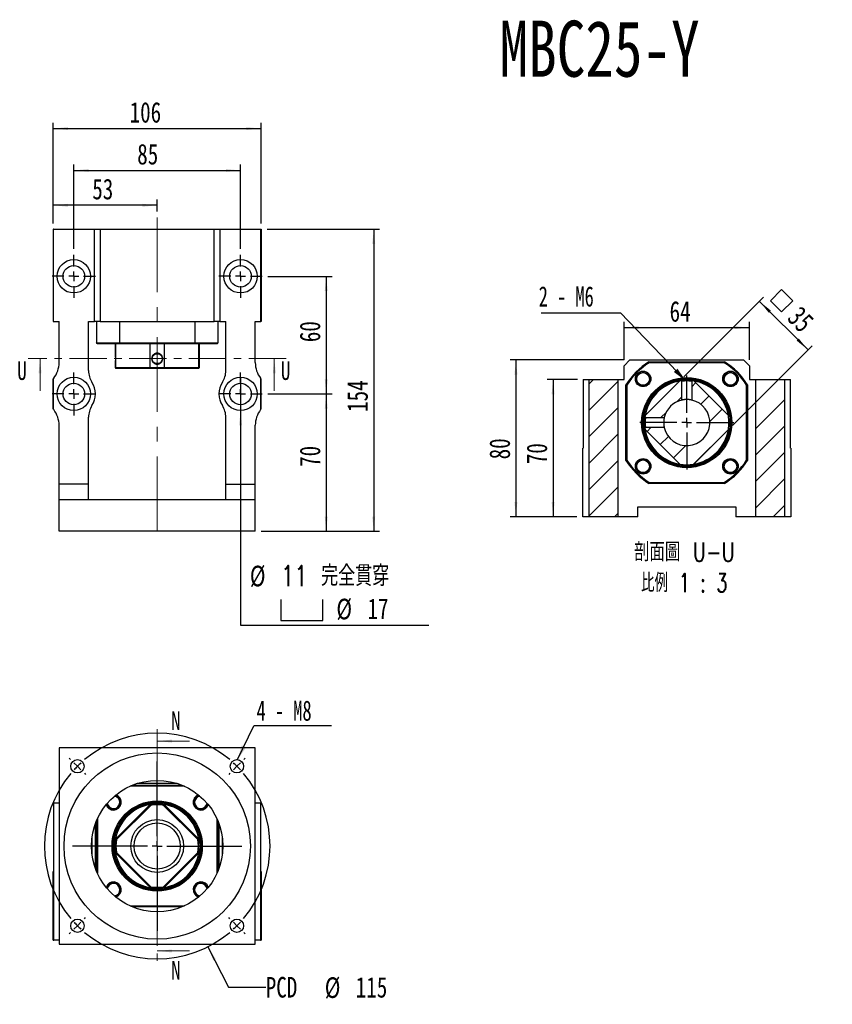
# Model space of a CAD drawing. Header units: millimetres. Extents: x 42 to 264, y 7 to 191.
# Tile 1 of 3: x 42 to 180, y 24 to 191. Entities that reach past the tile are written whole.
import ezdxf

# ---------------------------------------------------------------- set-up
doc = ezdxf.new("R2010")
doc.units = ezdxf.units.MM
doc.linetypes.add('CENTER', pattern=[10.16, 6.35, -1.27, 1.27, -1.27])
doc.linetypes.add('CENTERX2', pattern=[20.32, 12.7, -2.54, 2.54, -2.54])
doc.layers.add('FORMAT', color=7, linetype='Continuous')
doc.styles.add('SLDTEXTSTYLE0', font='TXT', dxfattribs={"width": 0.75})
doc.styles.add('SLDTEXTSTYLE3', font='TXT', dxfattribs={"width": 0.666667})
doc.styles.add('SLDTEXTSTYLE4', font='TXT', dxfattribs={"width": 0.75, "bigfont": 'bigfont'})
doc.styles.add('SLDTEXTSTYLE5', font='TXT', dxfattribs={"width": 0.65625, "bigfont": 'bigfont'})
doc.dimstyles.new('SLDDIMSTYLE1', dxfattribs={"dimtxt": 3.5, "dimasz": 2.5, "dimexe": 0, "dimexo": 0.0625, "dimgap": 0.875, "dimtad": 0, "dimtih": 1, "dimtoh": 1, "dimlfac": 3, "dimrnd": 1e-09, "dimzin": 12, "dimdsep": 46, "dimtxsty": 'SLDTEXTSTYLE0', "dimblk1": 'NONE', "dimsah": 1, "dimcen": 0, "dimadec": 0, "dimazin": 3, "dimtfac": 1, "dimtmove": 0, "dimatfit": 3, "dimldrblk": 'NONE', "dimfxl": 1, "dimfrac": 2, "dimtolj": 1, "dimtzin": 12, "dimarcsym": 0})
doc.dimstyles.new('SLDDIMSTYLE2', dxfattribs={"dimtxt": 0.18, "dimasz": 2.5, "dimexe": 0, "dimexo": 0.0625, "dimgap": 0, "dimtad": 0, "dimtih": 1, "dimtoh": 1, "dimdec": 0, "dimrnd": 1e-09, "dimzin": 0, "dimdsep": 46, "dimtxsty": 'Standard', "dimsah": 1, "dimcen": 0.09, "dimadec": 0, "dimazin": 0, "dimtfac": 2.5, "dimtdec": 0, "dimtofl": 0, "dimtmove": 0, "dimatfit": 3, "dimfxl": 1, "dimfrac": 2, "dimtolj": 1, "dimtzin": 0, "dimarcsym": 0})
doc.dimstyles.new('SLDDIMSTYLE3', dxfattribs={"dimtxt": 3.5, "dimasz": 2.5, "dimexe": 0, "dimexo": 0.0625, "dimgap": 0.875, "dimtad": 0, "dimtih": 1, "dimtoh": 1, "dimlfac": 3, "dimrnd": 1e-09, "dimzin": 12, "dimdsep": 46, "dimtxsty": 'SLDTEXTSTYLE0', "dimblk1": 'NONE', "dimsah": 1, "dimcen": 0, "dimadec": 0, "dimazin": 3, "dimtfac": 1, "dimtmove": 0, "dimatfit": 3, "dimldrblk": 'NONE', "dimfxl": 1, "dimfrac": 2, "dimtolj": 1, "dimtzin": 12, "dimarcsym": 0})
doc.dimstyles.new('SLDDIMSTYLE4', dxfattribs={"dimtxt": 3.5, "dimasz": 2.5, "dimexe": 0, "dimexo": 0.0625, "dimgap": 0.875, "dimtad": 1, "dimlfac": 3, "dimrnd": 1e-09, "dimzin": 12, "dimdsep": 46, "dimtxsty": 'SLDTEXTSTYLE0', "dimsah": 1, "dimcen": 0.09, "dimadec": 0, "dimazin": 3, "dimtfac": 1, "dimtofl": 0, "dimtmove": 0, "dimatfit": 3, "dimfxl": 1, "dimfrac": 2, "dimtolj": 1, "dimtzin": 12, "dimarcsym": 0})

# ---------------------------------------------------------------- blocks, each defined once
blk = doc.blocks.new('_D')
at = {"layer": 'FORMAT', "color": 7}
for p, q in [((73.61, 33.71), (77.09, 26.81)), ((77.09, 26.81), (83.44, 26.81))]:
    blk.add_line(p, q, dxfattribs=at)
blk.add_solid([(73.61, 33.71), (74.52, 31.37), (74.96, 31.59)], dxfattribs=at)
at = {"layer": 'FORMAT', "color": 7, "char_height": 3.5, "attachment_point": 1, "style": 'SLDTEXTSTYLE0'}
for s, insert in [('PCD', (83.44, 28.57)), ('%%c', (93.47, 28.51)), ('115', (98.74, 28.57))]:
    blk.add_mtext(s, dxfattribs=dict(at, insert=insert))
blk = doc.blocks.new('_NONE')
blk = doc.blocks.new('SW_NOTE_0')
at = {"layer": 'FORMAT', "color": 0}
blk.add_line((13.23, 0), (0, 0), dxfattribs=at)
at = {"layer": 'FORMAT', "color": 0, "insert": (0.47, 4.32), "char_height": 3.44, "attachment_point": 1, "style": 'SLDTEXTSTYLE3'}
blk.add_mtext('4 - M8', dxfattribs=at)
blk = doc.blocks.new('SW_CENTERMARKSYMBOL_0')
at = {"layer": 'FORMAT', "color": 0}
for p, q in [((0, 1.67), (0, 14.39)), ((-1.67, 0), (-14.39, 0)), ((0, 0), (-0.83, 0)), ((0, 0), (0, 0.83)), ((0, 0), (0, -0.83)), ((0, 0), (0.83, 0)), ((1.67, 0), (14.39, 0)), ((0, -1.67), (0, -14.39))]:
    blk.add_line(p, q, dxfattribs=at)
blk = doc.blocks.new('SW_CENTERMARKSYMBOL_1')
at = {"layer": 'FORMAT', "color": 0}
for p, q in [((-28.28, 1.18), (-28.5, 1.39)), ((-27.11, 0), (-27.7, 0.59)), ((-27.11, 0), (-26.52, -0.59)), ((-13.55, -11.89), (-13.55, 0.83)), ((0, 0), (-0.59, -0.59)), ((0, 0), (0.59, 0.59)), ((1.18, 1.18), (1.39, 1.39)), ((-25.93, -1.18), (-25.72, -1.39)), ((-1.18, -1.18), (-1.39, -1.39)), ((-13.55, -13.55), (-13.55, -12.72)), ((-15.22, -13.55), (-27.94, -13.55)), ((-13.55, -13.55), (-14.39, -13.55)), ((-13.55, -13.55), (-13.55, -14.39)), ((-13.55, -13.55), (-12.72, -13.55)), ((-11.89, -13.55), (0.83, -13.55)), ((-13.55, -15.22), (-13.55, -27.94)), ((-27.11, -27.11), (-26.52, -26.52)), ((-25.93, -25.93), (-25.72, -25.72)), ((-1.18, -25.93), (-1.39, -25.72)), ((0, -27.11), (-0.59, -26.52)), ((-28.28, -28.28), (-28.5, -28.5)), ((-27.11, -27.11), (-27.7, -27.7)), ((0, -27.11), (0.59, -27.7)), ((1.18, -28.28), (1.39, -28.5))]:
    blk.add_line(p, q, dxfattribs=at)
for start, end in [(49.9822, 130.0178), (135, 137.4911), (132.5089, 135), (45, 47.4911), (42.5089, 45), (139.9822, 220.0178), (319.9822, 40.0178), (222.5089, 225), (315, 317.4911), (225, 227.4911), (229.9822, 310.0178), (312.5089, 315)]:
    blk.add_arc((-13.55, -13.55), 19.17, start, end, dxfattribs=at)
blk = doc.blocks.new('SW_SYMBOL_HOLE_SPOT')
at = {"layer": 'FORMAT', "color": 0}
for p, q in [((0, 875), (0, 75)), ((1600, 75), (1600, 875)), ((0, 75), (1600, 75))]:
    blk.add_line(p, q, dxfattribs=at)
blk = doc.blocks.new('_D_1')
at = {"layer": 'FORMAT'}
for p, q in [((79.16, 130.51), (79.16, 124.84)), ((79.16, 124.84), (79.16, 88.36)), ((79.16, 88.36), (111.15, 88.36))]:
    blk.add_line(p, q, dxfattribs=at)
blk.add_solid([(79.16, 124.84), (78.91, 122.34), (79.41, 122.34)], dxfattribs=at)
at = {"layer": 'FORMAT', "xscale": 0.0044707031, "yscale": 0.0044707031, "zscale": 0.0044707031}
blk.add_blockref('SW_SYMBOL_HOLE_SPOT', (86, 88.84), dxfattribs=at)
at = {"layer": 'FORMAT', "char_height": 3.5, "attachment_point": 1}
for s, insert, style in [('%%c', (80.74, 98.48), 'SLDTEXTSTYLE0'), ('11 \\M+18AAE\\M+19153\\M+18AD1\\M+190FA', (86.02, 98.53), 'SLDTEXTSTYLE4'), ('%%c', (95.45, 92.87), 'SLDTEXTSTYLE0'), ('17', (100.73, 92.92), 'SLDTEXTSTYLE0')]:
    blk.add_mtext(s, dxfattribs=dict(at, insert=insert, style=style))
blk = doc.blocks.new('_D_2')
at = {"layer": 'FORMAT', "color": 7}
for p, q in [((47.32, 156.67), (47.32, 160.75)), ((64.99, 158.67), (64.99, 160.75)), ((64.99, 159.75), (47.32, 159.75))]:
    blk.add_line(p, q, dxfattribs=at)
for points in [[(47.32, 159.75), (49.82, 159.5), (49.82, 160)], [(64.99, 159.75), (62.49, 160), (62.49, 159.5)]]:
    blk.add_solid(points, dxfattribs=at)
at = {"layer": 'FORMAT', "color": 7, "insert": (53.96, 164.26), "char_height": 3.5, "attachment_point": 1, "style": 'SLDTEXTSTYLE0'}
blk.add_mtext('53', dxfattribs=at)
blk = doc.blocks.new('_D_3')
at = {"layer": 'FORMAT', "color": 7}
for p, q in [((50.82, 152.34), (50.82, 166.67)), ((79.16, 152.34), (79.16, 166.67)), ((50.82, 165.67), (79.16, 165.67))]:
    blk.add_line(p, q, dxfattribs=at)
for points in [[(50.82, 165.67), (53.32, 165.42), (53.32, 165.92)], [(79.16, 165.67), (76.66, 165.92), (76.66, 165.42)]]:
    blk.add_solid(points, dxfattribs=at)
at = {"layer": 'FORMAT', "color": 7, "insert": (61.6, 170.19), "char_height": 3.5, "attachment_point": 1, "style": 'SLDTEXTSTYLE0'}
blk.add_mtext('85', dxfattribs=at)
blk = doc.blocks.new('_D_4')
at = {"layer": 'FORMAT', "color": 7}
for p, q in [((47.32, 156.67), (47.32, 173.79)), ((47.32, 172.79), (82.66, 172.79)), ((82.66, 156.67), (82.66, 173.79))]:
    blk.add_line(p, q, dxfattribs=at)
for points in [[(47.32, 172.79), (49.82, 172.54), (49.82, 173.04)], [(82.66, 172.79), (80.16, 173.04), (80.16, 172.54)]]:
    blk.add_solid(points, dxfattribs=at)
at = {"layer": 'FORMAT', "color": 7, "insert": (60.31, 177.3), "char_height": 3.5, "attachment_point": 1, "style": 'SLDTEXTSTYLE0'}
blk.add_mtext('106', dxfattribs=at)
blk = doc.blocks.new('_D_5')
at = {"layer": 'FORMAT', "color": 7}
for p, q in [((83.82, 127.67), (94.71, 127.67)), ((93.71, 127.67), (93.71, 104.34)), ((82.66, 104.34), (94.71, 104.34))]:
    blk.add_line(p, q, dxfattribs=at)
for points in [[(93.71, 127.67), (93.46, 125.17), (93.96, 125.17)], [(93.71, 104.34), (93.96, 106.84), (93.46, 106.84)]]:
    blk.add_solid(points, dxfattribs=at)
at = {"layer": 'FORMAT', "color": 7, "insert": (89.2, 115.28), "char_height": 3.5, "attachment_point": 1, "rotation": 90, "style": 'SLDTEXTSTYLE0'}
blk.add_mtext('70', dxfattribs=at)
blk = doc.blocks.new('_D_6')
at = {"layer": 'FORMAT', "color": 7}
for p, q in [((83.82, 147.67), (94.71, 147.67)), ((93.71, 147.67), (93.71, 127.67)), ((83.82, 127.67), (94.71, 127.67))]:
    blk.add_line(p, q, dxfattribs=at)
for points in [[(93.71, 147.67), (93.46, 145.17), (93.96, 145.17)], [(93.71, 127.67), (93.96, 130.17), (93.46, 130.17)]]:
    blk.add_solid(points, dxfattribs=at)
at = {"layer": 'FORMAT', "color": 7, "insert": (89.2, 136.48), "char_height": 3.5, "attachment_point": 1, "rotation": 90, "style": 'SLDTEXTSTYLE0'}
blk.add_mtext('60', dxfattribs=at)
blk = doc.blocks.new('_D_7')
at = {"layer": 'FORMAT', "color": 7}
for p, q in [((83.66, 155.67), (102.79, 155.67)), ((101.79, 155.67), (101.79, 104.34)), ((82.66, 104.34), (102.79, 104.34))]:
    blk.add_line(p, q, dxfattribs=at)
for points in [[(101.79, 155.67), (101.54, 153.17), (102.04, 153.17)], [(101.79, 104.34), (102.04, 106.84), (101.54, 106.84)]]:
    blk.add_solid(points, dxfattribs=at)
at = {"layer": 'FORMAT', "color": 7, "insert": (97.28, 124.63), "char_height": 3.5, "attachment_point": 1, "rotation": 90, "style": 'SLDTEXTSTYLE0'}
blk.add_mtext('154', dxfattribs=at)
blk = doc.blocks.new('SW_CENTERMARKSYMBOL_2')
at = {"layer": 'FORMAT', "color": 0}
for p, q in [((0, 1.67), (0, 3.67)), ((-1.67, 0), (-3.67, 0)), ((0, 0), (-0.83, 0)), ((0, 0), (0, 0.83)), ((0, 0), (0, -0.83)), ((0, 0), (0.83, 0)), ((1.67, 0), (3.67, 0)), ((0, -1.67), (0, -3.67))]:
    blk.add_line(p, q, dxfattribs=at)
blk = doc.blocks.new('SW_CENTERMARKSYMBOL_3')
at = {"layer": 'FORMAT', "color": 0}
for p, q in [((0, 1.67), (0, 3.67)), ((-1.67, 0), (-3.67, 0)), ((0, 0), (-0.83, 0)), ((0, 0), (0, 0.83)), ((0, 0), (0, -0.83)), ((0, 0), (0.83, 0)), ((1.67, 0), (3.67, 0)), ((0, -1.67), (0, -3.67))]:
    blk.add_line(p, q, dxfattribs=at)
blk = doc.blocks.new('SW_CENTERMARKSYMBOL_4')
at = {"layer": 'FORMAT', "color": 0}
for p, q in [((0, 1.67), (0, 3.67)), ((-1.67, 0), (-3.67, 0)), ((0, 0), (-0.83, 0)), ((0, 0), (0, 0.83)), ((0, 0), (0, -0.83)), ((0, 0), (0.83, 0)), ((1.67, 0), (3.67, 0)), ((0, -1.67), (0, -3.67))]:
    blk.add_line(p, q, dxfattribs=at)
blk = doc.blocks.new('SW_CENTERMARKSYMBOL_5')
at = {"layer": 'FORMAT', "color": 0}
for p, q in [((0, 1.67), (0, 3.67)), ((-1.67, 0), (-3.67, 0)), ((0, 0), (-0.83, 0)), ((0, 0), (0, 0.83)), ((0, 0), (0, -0.83)), ((0, 0), (0.83, 0)), ((1.67, 0), (3.67, 0)), ((0, -1.67), (0, -3.67))]:
    blk.add_line(p, q, dxfattribs=at)
blk = doc.blocks.new('_D_15')
at = {"layer": 'FORMAT', "color": 7}
for p, q in [((136.39, 130.14), (131.27, 130.14)), ((132.27, 130.14), (132.27, 106.81)), ((136.32, 106.81), (131.27, 106.81))]:
    blk.add_line(p, q, dxfattribs=at)
for points in [[(132.27, 130.14), (132.02, 127.64), (132.52, 127.64)], [(132.27, 106.81), (132.52, 109.31), (132.02, 109.31)]]:
    blk.add_solid(points, dxfattribs=at)
at = {"layer": 'FORMAT', "color": 7, "insert": (127.76, 115.74), "char_height": 3.5, "attachment_point": 1, "rotation": 90, "style": 'SLDTEXTSTYLE0'}
blk.add_mtext('70', dxfattribs=at)
blk = doc.blocks.new('_D_16')
at = {"layer": 'FORMAT', "color": 7}
for p, q in [((144.32, 133.48), (124.95, 133.48)), ((125.95, 133.48), (125.95, 106.81)), ((136.32, 106.81), (124.95, 106.81))]:
    blk.add_line(p, q, dxfattribs=at)
for points in [[(125.95, 133.48), (125.7, 130.98), (126.2, 130.98)], [(125.95, 106.81), (126.2, 109.31), (125.7, 109.31)]]:
    blk.add_solid(points, dxfattribs=at)
at = {"layer": 'FORMAT', "color": 7, "insert": (121.44, 116.56), "char_height": 3.5, "attachment_point": 1, "rotation": 90, "style": 'SLDTEXTSTYLE0'}
blk.add_mtext('80', dxfattribs=at)
blk = doc.blocks.new('_D_17')
at = {"layer": 'FORMAT', "color": 7}
for p, q in [((144.32, 133.48), (144.32, 139.95)), ((144.32, 138.95), (165.65, 138.95)), ((165.65, 133.48), (165.65, 139.95))]:
    blk.add_line(p, q, dxfattribs=at)
for points in [[(144.32, 138.95), (146.82, 138.7), (146.82, 139.2)], [(165.65, 138.95), (163.15, 139.2), (163.15, 138.7)]]:
    blk.add_solid(points, dxfattribs=at)
at = {"layer": 'FORMAT', "color": 7, "insert": (152.07, 143.46), "char_height": 3.5, "attachment_point": 1, "style": 'SLDTEXTSTYLE0'}
blk.add_mtext('64', dxfattribs=at)
blk = doc.blocks.new('SW_SYMBOL_MOD_BOX')
at = {"layer": 'FORMAT', "color": 0}
for p, q in [((200, 200), (200, 800)), ((200, 800), (800, 800)), ((800, 800), (800, 200)), ((200, 200), (800, 200))]:
    blk.add_line(p, q, dxfattribs=at)
blk = doc.blocks.new('_D_18')
at = {"layer": 'FORMAT', "color": 7}
for p, q in [((154.51, 130.59), (168.05, 144.12)), ((167.34, 143.42), (175.59, 135.17)), ((162.76, 122.34), (176.3, 135.88))]:
    blk.add_line(p, q, dxfattribs=at)
for points in [[(167.34, 143.42), (168.94, 141.47), (169.29, 141.83)], [(175.59, 135.17), (174, 137.11), (173.65, 136.76)]]:
    blk.add_solid(points, dxfattribs=at)
at = {"layer": 'FORMAT', "color": 7, "xscale": 0.0044707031, "yscale": 0.0044707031, "zscale": 0.0044707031, "rotation": 315}
blk.add_blockref('SW_SYMBOL_MOD_BOX', (167.93, 143.52), dxfattribs=at)
at = {"layer": 'FORMAT', "color": 7, "insert": (174.35, 142.87), "char_height": 3.5, "attachment_point": 1, "rotation": 315, "style": 'SLDTEXTSTYLE0'}
blk.add_mtext('35', dxfattribs=at)
blk = doc.blocks.new('SW_NOTE_2')
at = {"layer": 'FORMAT', "color": 0, "char_height": 3.175, "attachment_point": 2}
for s, insert, style in [('\\M+19655\\M+196CA\\M+19AA4 U-U', (10.32, 4.09), 'SLDTEXTSTYLE4'), ('\\M+194E4\\M+197E1 1 : 3', (10.27, -1.14), 'SLDTEXTSTYLE5')]:
    blk.add_mtext(s, dxfattribs=dict(at, insert=insert, style=style))
blk = doc.blocks.new('SW_NOTE_3')
at = {"layer": 'FORMAT', "color": 0}
blk.add_line((-13.48, 0), (0, 0), dxfattribs=at)
at = {"layer": 'FORMAT', "color": 0, "insert": (-13.89, 4.53), "char_height": 3.44, "attachment_point": 1, "style": 'SLDTEXTSTYLE3'}
blk.add_mtext('2 - M6', dxfattribs=at)
blk = doc.blocks.new('SW_CENTERMARKSYMBOL_6')
at = {"layer": 'FORMAT', "color": 0}
for p, q in [((0, 1.67), (0, 8)), ((-1.67, 0), (-8, 0)), ((0, 0), (-0.83, 0)), ((0, 0), (0, 0.83)), ((0, 0), (0, -0.83)), ((0, 0), (0.83, 0)), ((1.67, 0), (8, 0)), ((0, -1.67), (0, -8))]:
    blk.add_line(p, q, dxfattribs=at)

msp = doc.modelspace()

# ---------------------------------------------------------------- hatches: boundary and pattern name
at = {"layer": 'FORMAT', "linetype": 'Continuous', "lineweight": 18}
h = msp.add_hatch(dxfattribs=at)
h.set_pattern_fill('ANSI31', color=256, style=0)
h.paths.add_polyline_path([(143.3202, 130.1433), (138.3202, 130.1433), (138.3202, 106.81), (143.3202, 106.81)], flags=0)
h = msp.add_hatch(dxfattribs=at)
h.set_pattern_fill('ANSI31', color=256, style=0)
edge = h.paths.add_edge_path(flags=0)
edge.add_spline(control_points=[(147.8819, 123.7486), (147.8965, 123.734), (147.9111, 123.7194), (147.9258, 123.7048), (147.9333, 123.6973), (147.9407, 123.6898), (147.9482, 123.6823), (147.9557, 123.6748), (147.9632, 123.6673), (147.9707, 123.6598)], knot_values=[0, 0, 0, 0, 0.00018601, 0.00018601, 0.00018601, 0.00028144, 0.00028144, 0.00028144, 0.00037688, 0.00037688, 0.00037688, 0.00037688], weights=[1, 1, 1, 1, 1, 1, 1, 1, 1, 1], degree=3, periodic=0)
edge.add_line((147.9707, 123.6598), (151.1635, 123.6598))
edge.add_arc((154.9868, 122.81), 3.9167, 102.531717, 167.468283, ccw=False)
edge.add_line((154.137, 126.6333), (154.137, 129.8261))
edge.add_spline(control_points=[(154.137, 129.8261), (154.1224, 129.8407), (154.1078, 129.8553), (154.0932, 129.8699), (154.0857, 129.8774), (154.0782, 129.8849), (154.0707, 129.8924), (154.0632, 129.8999), (154.0557, 129.9074), (154.0482, 129.9149)], knot_values=[0, 0, 0, 0, 0.00018601, 0.00018601, 0.00018601, 0.00028144, 0.00028144, 0.00028144, 0.00037688, 0.00037688, 0.00037688, 0.00037688], weights=[1, 1, 1, 1, 1, 1, 1, 1, 1, 1], degree=3, periodic=0)
edge.add_arc((154.9868, 122.81), 7.1667, 97.526149, 99.484016)
edge.add_line((153.806, 129.8787), (147.9181, 123.9909))
edge.add_arc((154.9868, 122.81), 7.1667, 170.515984, 172.474004)
h = msp.add_hatch(dxfattribs=at)
h.set_pattern_fill('ANSI31', color=256, style=0)
edge = h.paths.add_edge_path(flags=0)
edge.add_line((147.9181, 121.6291), (153.806, 115.7413))
edge.add_arc((154.9868, 122.81), 7.1667, 260.515984, 279.484016)
edge.add_line((156.1677, 115.7413), (162.0556, 121.6291))
edge.add_arc((154.9868, 122.81), 7.1667, 350.515984, 369.484016)
edge.add_line((162.0556, 123.9909), (156.1677, 129.8787))
edge.add_arc((154.9868, 122.81), 7.1667, 80.515984, 82.473935)
edge.add_spline(control_points=[(155.9255, 129.9149), (155.9109, 129.9003), (155.8963, 129.8857), (155.8817, 129.8711), (155.8742, 129.8636), (155.8667, 129.8561), (155.8592, 129.8486), (155.8517, 129.8411), (155.8442, 129.8336), (155.8367, 129.8261)], knot_values=[0, 0, 0, 0, 0.00018601, 0.00018601, 0.00018601, 0.00028144, 0.00028144, 0.00028144, 0.00037688, 0.00037688, 0.00037688, 0.00037688], weights=[1, 1, 1, 1, 1, 1, 1, 1, 1, 1], degree=3, periodic=0)
edge.add_line((155.8367, 129.8261), (155.8367, 126.6333))
edge.add_arc((154.9868, 122.81), 3.9167, -167.468283, 77.468283, ccw=False)
edge.add_line((151.1635, 121.9601), (147.9707, 121.9601))
edge.add_spline(control_points=[(147.9707, 121.9601), (147.9561, 121.9455), (147.9415, 121.9309), (147.9269, 121.9163), (147.9194, 121.9088), (147.9119, 121.9013), (147.9044, 121.8938), (147.8969, 121.8863), (147.8894, 121.8788), (147.8819, 121.8713)], knot_values=[0, 0, 0, 0, 0.00018601, 0.00018601, 0.00018601, 0.00028144, 0.00028144, 0.00028144, 0.00037688, 0.00037688, 0.00037688, 0.00037688], weights=[1, 1, 1, 1, 1, 1, 1, 1, 1, 1], degree=3, periodic=0)
edge.add_arc((154.9868, 122.81), 7.1667, 187.526079, 189.484016)
h = msp.add_hatch(dxfattribs=at)
h.set_pattern_fill('ANSI31', color=256, style=0)
h.paths.add_polyline_path([(171.6535, 130.1433), (166.6535, 130.1433), (166.6535, 106.81), (171.6535, 106.81)], flags=0)

# ---------------------------------------------------------------- linework, layer by layer
at = {"color": 7, "linetype": 'Continuous', "lineweight": 25}
for p, q in [((47.3232, 155.6742), (47.3232, 140.0076)), ((47.3899, 155.6742), (47.3232, 155.6742)), ((47.3899, 140.0076), (47.3899, 155.6742)), ((47.3899, 155.6742), (54.3232, 155.6742)), ((54.3232, 140.0076), (54.3232, 155.6742)), ((54.3232, 155.6742), (55.3232, 155.6742)), ((55.3232, 155.6742), (55.3232, 140.0076)), ((55.3232, 155.6742), (74.6565, 155.6742)), ((74.6565, 140.0076), (74.6565, 155.6742)), ((74.6565, 155.6742), (75.6565, 155.6742)), ((75.6565, 155.6742), (75.6565, 140.0076)), ((75.6565, 155.6742), (82.5899, 155.6742)), ((82.5899, 140.0076), (82.5899, 155.6742)), ((82.5899, 155.6742), (82.6565, 155.6742)), ((82.6565, 155.6742), (82.6565, 140.0076)), ((47.3232, 140.0076), (47.3899, 140.0076)), ((47.3899, 140.0076), (48.3232, 140.0076)), ((48.3232, 133.005), (48.3232, 140.0076)), ((53.3232, 131.6429), (53.3232, 140.0076)), ((53.3232, 140.0076), (54.3232, 140.0076)), ((55.3232, 140.0076), (54.3232, 140.0076)), ((54.6565, 140.0076), (54.6565, 136.3409)), ((55.3232, 140.0076), (74.6565, 140.0076)), ((58.5673, 140.0076), (58.5673, 136.3409)), ((71.4125, 140.0076), (71.4125, 136.3409)), ((75.6565, 140.0076), (74.6565, 140.0076)), ((75.3232, 140.0076), (75.3232, 136.3409)), ((75.6565, 140.0076), (76.6565, 140.0076)), ((76.6565, 131.6429), (76.6565, 140.0076)), ((81.6565, 140.0076), (82.5899, 140.0076)), ((81.6565, 133.005), (81.6565, 140.0076)), ((82.6565, 140.0076), (82.5899, 140.0076)), ((54.6565, 136.3409), (58.5673, 136.3409)), ((58.615, 136.1742), (54.8232, 136.1742)), ((57.8232, 136.1742), (57.8232, 134.6013)), ((57.9212, 136.1742), (57.9212, 132.1742)), ((58.5673, 136.3409), (71.4125, 136.3409)), ((71.3647, 136.1742), (58.615, 136.1742)), ((63.809, 132.1742), (63.809, 136.1742)), ((66.1707, 136.1742), (66.1707, 132.1742)), ((75.1565, 136.1742), (71.3647, 136.1742)), ((71.4125, 136.3409), (75.3232, 136.3409)), ((72.0586, 132.1742), (72.0586, 136.1742)), ((72.1565, 132.1742), (72.1565, 136.1742)), ((57.8232, 132.7473), (57.8232, 132.1742)), ((145.3202, 133.4767), (144.3202, 132.4767)), ((144.3202, 130.1433), (144.3202, 132.4767)), ((145.3202, 133.4767), (164.6535, 133.4767)), ((148.5642, 133.1433), (161.4095, 133.1433)), ((161.3617, 132.9767), (148.612, 132.9767)), ((165.6535, 132.4767), (164.6535, 133.4767)), ((165.6535, 132.4767), (165.6535, 130.1433)), ((57.8232, 132.1742), (57.9899, 132.0076)), ((57.8232, 132.1742), (57.9212, 132.1742)), ((57.9212, 132.1742), (63.809, 132.1742)), ((58.077, 132.0076), (57.9899, 132.0076)), ((63.8889, 132.0076), (58.077, 132.0076)), ((63.809, 132.1742), (66.1707, 132.1742)), ((66.0909, 132.0076), (63.8889, 132.0076)), ((71.9027, 132.0076), (66.0909, 132.0076)), ((66.1707, 132.1742), (72.0586, 132.1742)), ((71.9899, 132.0076), (71.9027, 132.0076)), ((71.9899, 132.0076), (72.1565, 132.1742)), ((72.0586, 132.1742), (72.1565, 132.1742)), ((47.3232, 125.1193), (47.3232, 130.2292)), ((47.3899, 125.0304), (47.3899, 130.3181)), ((82.5899, 125.0304), (82.5899, 130.3181)), ((82.6565, 125.1193), (82.6565, 130.2292)), ((137.3868, 130.1433), (137.3868, 118.4767)), ((137.3868, 130.1433), (138.3202, 130.1433)), ((138.3202, 130.1433), (138.3202, 106.81)), ((138.3202, 130.1433), (143.3202, 130.1433)), ((143.3202, 106.81), (143.3202, 130.1433)), ((143.3202, 130.1433), (144.3202, 130.1433)), ((144.6535, 116.3874), (144.6535, 129.2326)), ((144.8202, 129.1848), (144.8202, 116.4351)), ((147.9181, 123.9909), (153.806, 129.8787)), ((154.164, 129.8303), (154.137, 129.8261)), ((154.137, 126.6333), (154.137, 129.8261)), ((155.8367, 129.8261), (155.8367, 126.6333)), ((156.1677, 129.8787), (162.0556, 123.9909)), ((165.1535, 116.4351), (165.1535, 129.1848)), ((165.3202, 129.2326), (165.3202, 116.3874)), ((165.6535, 130.1433), (166.6535, 130.1433)), ((166.6535, 130.1433), (171.6535, 130.1433)), ((166.6535, 130.1433), (166.6535, 106.81)), ((171.6535, 106.81), (171.6535, 130.1433)), ((171.6535, 130.1433), (172.5868, 130.1433)), ((172.5868, 118.4767), (172.5868, 130.1433)), ((48.3232, 112.3409), (48.3232, 122.3435)), ((53.3232, 112.3409), (53.3232, 123.7056)), ((76.6565, 112.3409), (76.6565, 123.7056)), ((81.6565, 112.3409), (81.6565, 122.3435)), ((147.9707, 123.6598), (151.1635, 123.6598)), ((153.806, 115.7413), (147.9181, 121.6291)), ((147.9666, 121.9872), (147.9707, 121.9601)), ((151.1635, 121.9601), (147.9707, 121.9601)), ((162.0556, 121.6291), (156.1677, 115.7413)), ((137.3202, 118.4767), (137.3868, 118.4767)), ((137.3202, 106.81), (137.3202, 118.4767)), ((172.6535, 118.4767), (172.5868, 118.4767)), ((172.6535, 118.4767), (172.6535, 106.81)), ((53.3232, 112.3409), (48.3232, 112.3409)), ((48.3232, 109.6742), (48.3232, 112.3409)), ((53.3232, 109.6742), (53.3232, 112.3409)), ((76.6565, 112.3409), (81.6565, 112.3409)), ((76.6565, 109.6742), (76.6565, 112.3409)), ((81.6565, 109.6742), (81.6565, 112.3409)), ((161.4095, 112.4767), (148.5642, 112.4767)), ((148.612, 112.6433), (161.3617, 112.6433)), ((81.6565, 109.6742), (48.3232, 109.6742)), ((48.3232, 104.3409), (48.3232, 109.6742)), ((81.6565, 104.3409), (81.6565, 109.6742)), ((146.6535, 108.4767), (163.3202, 108.4767)), ((146.6535, 106.81), (146.6535, 108.4767)), ((163.3202, 108.4767), (163.3202, 106.81)), ((138.3202, 106.81), (137.3202, 106.81)), ((143.3202, 106.81), (138.3202, 106.81)), ((146.6535, 106.81), (143.3202, 106.81)), ((166.6535, 106.81), (163.3202, 106.81)), ((171.6535, 106.81), (166.6535, 106.81)), ((172.6535, 106.81), (171.6535, 106.81)), ((81.6565, 104.3409), (48.3232, 104.3409)), ((48.3232, 67.4946), (48.3232, 34.1613)), ((81.6565, 67.4946), (48.3232, 67.4946)), ((81.6565, 34.1613), (81.6565, 67.4946)), ((69.6087, 60.9946), (60.3711, 60.9946)), ((60.7571, 61.1613), (69.2227, 61.1613)), ((61.6858, 61.4946), (68.2939, 61.4946)), ((47.3899, 58.1613), (47.3899, 46.4946)), ((47.3899, 58.1613), (47.4065, 58.1613)), ((47.4065, 34.828), (47.4065, 58.1613)), ((47.4065, 58.1613), (48.3232, 58.1613)), ((57.9212, 52.0088), (63.809, 57.8967)), ((63.8889, 57.7408), (58.077, 51.929)), ((71.9027, 51.929), (66.0909, 57.7408)), ((66.1707, 57.8967), (72.0586, 52.0088)), ((81.6565, 58.1613), (82.5732, 58.1613)), ((82.5732, 58.1613), (82.5732, 34.828)), ((82.5732, 58.1613), (82.5899, 58.1613)), ((82.5899, 46.4946), (82.5899, 58.1613)), ((54.8232, 55.4468), (54.8232, 46.2092)), ((75.1565, 46.2092), (75.1565, 55.4468)), ((54.4899, 47.0274), (54.4899, 54.6286)), ((54.6565, 46.5952), (54.6565, 55.0608)), ((75.3232, 55.0608), (75.3232, 46.5952)), ((75.4899, 54.6286), (75.4899, 47.0274)), ((63.809, 43.7593), (57.9212, 49.6471)), ((58.077, 49.727), (63.8889, 43.9151)), ((66.0909, 43.9151), (71.9027, 49.727)), ((72.0586, 49.6471), (66.1707, 43.7593)), ((47.3232, 34.828), (47.3232, 46.4946)), ((47.3232, 46.4946), (47.3899, 46.4946)), ((82.6565, 46.4946), (82.5899, 46.4946)), ((82.6565, 46.4946), (82.6565, 34.828)), ((60.3711, 40.6613), (69.6087, 40.6613)), ((69.2227, 40.4946), (60.7571, 40.4946)), ((47.3232, 34.828), (47.4065, 34.828)), ((48.3232, 34.828), (47.4065, 34.828)), ((48.3232, 34.1613), (81.6565, 34.1613)), ((82.5732, 34.828), (81.6565, 34.828)), ((82.5732, 34.828), (82.6565, 34.828))]:
    msp.add_line(p, q, dxfattribs=at)
at = {"color": 7, "linetype": 'CENTER', "lineweight": 18}
for p, q in [((86.8965, 133.6908), (43.0832, 133.6908)), ((64.9899, 70.668), (64.9899, 30.988))]:
    msp.add_line(p, q, dxfattribs=at)
at = {"color": 7, "linetype": 'Continuous', "lineweight": 18}
for p, q in [((45.0832, 128.1908), (45.0832, 133.6908)), ((84.8965, 128.1908), (84.8965, 133.6908)), ((70.4899, 68.668), (64.9899, 68.668)), ((70.4899, 32.988), (64.9899, 32.988))]:
    msp.add_line(p, q, dxfattribs=at)
at = {"color": 8, "linetype": 'Continuous', "lineweight": 25}
for p, q in [((53.9065, 52.1896), (53.9065, 49.4663)), ((76.0732, 49.4663), (76.0732, 52.1896))]:
    msp.add_line(p, q, dxfattribs=at)
at = {"color": 7, "linetype": 'Continuous', "lineweight": 25, "flags": 128}
for points in [[(154.0482, 129.9149), (154.0707, 129.8924), (154.0932, 129.8699), (154.137, 129.8261)], [(155.9167, 129.9161), (155.4724, 129.9602), (155.1465, 129.9749)], [(155.8367, 129.8261), (155.8592, 129.8486), (155.8817, 129.8711), (155.9255, 129.9149)], [(147.8312, 122.4133), (147.8476, 122.1833), (147.8819, 121.8713)], [(147.8797, 123.7316), (147.8714, 123.665), (147.845, 123.4062)], [(147.9707, 123.6598), (147.9482, 123.6823), (147.9258, 123.7048), (147.8819, 123.7486)], [(147.8819, 121.8713), (147.9044, 121.8938), (147.9269, 121.9163), (147.9707, 121.9602)]]:
    msp.add_lwpolyline(points, dxfattribs=at)
at = {"color": 7, "linetype": 'Continuous', "lineweight": 25}
for centre, radius in [((50.8232, 147.6742), 2.8333), ((50.8232, 147.6742), 1.8333), ((79.1565, 147.6742), 2.8333), ((79.1565, 147.6742), 1.8333), ((147.5622, 130.2346), 1.3167), ((147.5622, 130.2346), 1.15), ((147.5622, 130.2346), 1.0667), ((162.4115, 130.2346), 1.3167), ((162.4115, 130.2346), 1.15), ((162.4115, 130.2346), 1.0667), ((50.8232, 127.6742), 2.8333), ((50.8232, 127.6742), 1.8333), ((79.1565, 127.6742), 2.8333), ((79.1565, 127.6742), 1.8333), ((154.9868, 122.81), 7.6667), ((154.9868, 122.81), 7.5), ((154.9868, 122.81), 7.3333), ((147.5622, 115.3854), 1.3167), ((147.5622, 115.3854), 1.15), ((147.5622, 115.3854), 1.0667), ((162.4115, 115.3854), 1.3167), ((162.4115, 115.3854), 1.15), ((162.4115, 115.3854), 1.0667), ((64.9899, 50.828), 15.8333), ((51.437, 64.3808), 1.1333), ((78.5428, 64.3808), 1.1333), ((64.9899, 50.828), 11.1667), ((64.9899, 50.828), 7.6667), ((64.9899, 50.828), 7.5), ((64.9899, 50.828), 7.3333), ((64.9899, 50.828), 4.4833), ((64.9899, 50.828), 3.9167), ((51.437, 37.2751), 1.1333), ((78.5428, 37.2751), 1.1333)]:
    msp.add_circle(centre, radius, dxfattribs=at)
for centre, radius, start, end in [((43.9899, 133.005), 4.3333, 322.041971, 0), ((85.9899, 133.005), 4.3333, 180, 217.958029), ((154.9868, 122.81), 12.1667, 121.86275, 148.13725), ((154.9868, 122.81), 12, 122.089184, 147.910816), ((154.9868, 122.81), 12, 32.089184, 57.910816), ((154.9868, 122.81), 12.1667, 31.86275, 58.13725), ((56.9899, 131.6429), 3.6667, 180, 212.763758), ((72.9899, 131.6429), 3.6667, 327.236242, 0), ((50.8232, 127.6742), 4.3333, 142.401695, 143.871073), ((50.8232, 127.6742), 4.3333, 142.041971, 142.401695), ((50.8232, 127.6742), 3.6667, 327.236242, 32.763758), ((79.1565, 127.6742), 3.6667, 147.236242, 212.763758), ((79.1565, 127.6742), 4.3333, 37.598305, 37.958029), ((79.1565, 127.6742), 4.3333, 36.128927, 37.598305), ((154.9868, 122.81), 7.1667, 99.484016, 170.515984), ((154.9868, 122.81), 7.1667, 97.526243, 99.484016), ((154.9868, 122.81), 7.1667, 80.515984, 82.473935), ((154.9868, 122.81), 7.1667, 9.484016, 80.515984), ((56.9899, 123.7056), 3.6667, 147.236242, 180), ((72.9899, 123.7056), 3.6667, 0, 32.763758), ((154.9868, 122.81), 3.9167, 102.531717, 167.468283), ((154.9868, 122.81), 3.9167, 192.531717, 77.468283), ((50.8232, 127.6742), 4.3333, 216.128927, 217.598305), ((50.8232, 127.6742), 4.3333, 217.598305, 217.958029), ((43.9899, 122.3435), 4.3333, 0, 37.958029), ((85.9899, 122.3435), 4.3333, 142.041971, 180), ((79.1565, 127.6742), 4.3333, 322.041971, 322.401695), ((79.1565, 127.6742), 4.3333, 322.401695, 323.871073), ((154.9868, 122.81), 7.1667, 170.515984, 172.474004), ((154.9868, 122.81), 7.1667, 350.515984, 9.484016), ((154.9868, 122.81), 7.1667, 187.526169, 189.484016), ((154.9868, 122.81), 7.1667, 189.484016, 228.532851), ((154.9868, 122.81), 7.1667, 279.484016, 350.515984), ((154.9868, 122.81), 7.1667, 228.532851, 260.515984), ((154.9868, 122.81), 12.1667, 211.86275, 238.13725), ((154.9868, 122.81), 12, 212.089184, 237.910816), ((154.9868, 122.81), 7.1667, 260.515984, 279.484016), ((154.9868, 122.81), 12, 302.089184, 327.910816), ((154.9868, 122.81), 12.1667, 301.86275, 328.13725), ((57.5653, 58.2526), 1.0667, 188.555231, 81.444769), ((57.5653, 58.2526), 1.3167, 270, 72.36805), ((57.5653, 58.2526), 1.15, 270, 77.912099), ((72.4145, 58.2526), 1.3167, 107.63195, 270), ((72.4145, 58.2526), 1.15, 102.087901, 270), ((72.4145, 58.2526), 1.0667, 98.555231, 351.444769), ((57.5653, 58.2526), 1.3167, 197.63195, 270), ((57.5653, 58.2526), 1.15, 192.087901, 270), ((64.9899, 50.828), 7.1667, 99.484016, 170.515984), ((64.9899, 50.828), 7.1667, 80.515984, 99.484016), ((64.9899, 50.828), 7, 80.950568, 99.049432), ((64.9899, 50.828), 7.1667, 9.484016, 80.515984), ((72.4145, 58.2526), 1.15, 270, 347.912099), ((72.4145, 58.2526), 1.3167, 270, 342.36805), ((64.9899, 50.828), 7.1667, 170.515984, 189.484016), ((64.9899, 50.828), 7, 170.950568, 189.049432), ((64.9899, 50.828), 7, 350.950568, 9.049432), ((64.9899, 50.828), 7.1667, 350.515984, 9.484016), ((64.9899, 50.828), 7.1667, 189.484016, 228.532851), ((64.9899, 50.828), 7.1667, 279.484016, 350.515984), ((64.9899, 50.828), 7.1667, 228.532851, 260.515984), ((57.5653, 43.4033), 1.3167, 287.63195, 162.36805), ((57.5653, 43.4033), 1.15, 282.087901, 167.912099), ((57.5653, 43.4033), 1.0667, 278.555231, 171.444769), ((64.9899, 50.828), 7.1667, 260.515984, 279.484016), ((64.9899, 50.828), 7, 260.950568, 279.049432), ((72.4145, 43.4033), 1.3167, 17.63195, 252.36805), ((72.4145, 43.4033), 1.15, 12.087901, 257.912099), ((72.4145, 43.4033), 1.0667, 8.555231, 261.444769)]:
    msp.add_arc(centre, radius, start, end, dxfattribs=at)
for points in [[(54.8232, 136.1742), (54.7677, 136.2298), (54.7121, 136.2853), (54.6565, 136.3409)], [(58.5673, 136.3409), (58.5831, 136.2853), (58.599, 136.2298), (58.615, 136.1742)], [(71.4125, 136.3409), (71.3966, 136.2853), (71.3807, 136.2298), (71.3647, 136.1742)], [(75.3232, 136.3409), (75.2676, 136.2853), (75.2121, 136.2298), (75.1565, 136.1742)], [(148.5642, 133.1433), (148.5801, 133.0878), (148.596, 133.0322), (148.612, 132.9767)], [(161.4095, 133.1433), (161.3936, 133.0878), (161.3777, 133.0322), (161.3617, 132.9767)], [(57.9212, 132.1742), (57.973, 132.1187), (58.025, 132.0631), (58.077, 132.0076)], [(63.8889, 132.0076), (63.8623, 132.0631), (63.8357, 132.1187), (63.809, 132.1742)], [(66.1707, 132.1742), (66.144, 132.1187), (66.1174, 132.0631), (66.0909, 132.0076)], [(72.0586, 132.1742), (72.0067, 132.1187), (71.9548, 132.0631), (71.9027, 132.0076)], [(144.8202, 129.1848), (144.7646, 129.2008), (144.7091, 129.2167), (144.6535, 129.2326)], [(165.3202, 129.2326), (165.2646, 129.2167), (165.2091, 129.2008), (165.1535, 129.1848)], [(144.6535, 116.3874), (144.7091, 116.4032), (144.7646, 116.4191), (144.8202, 116.4351)], [(165.3202, 116.3874), (165.2646, 116.4032), (165.2091, 116.4191), (165.1535, 116.4351)], [(148.5642, 112.4767), (148.5801, 112.5322), (148.596, 112.5878), (148.612, 112.6433)], [(161.4095, 112.4767), (161.3936, 112.5322), (161.3777, 112.5878), (161.3617, 112.6433)], [(63.8889, 57.7408), (63.8623, 57.7929), (63.8357, 57.8448), (63.809, 57.8967)], [(66.1707, 57.8967), (66.144, 57.8448), (66.1174, 57.7929), (66.0909, 57.7408)], [(57.9212, 52.0088), (57.973, 51.9821), (58.025, 51.9555), (58.077, 51.929)], [(72.0586, 52.0088), (72.0067, 51.9821), (71.9548, 51.9555), (71.9027, 51.929)], [(57.9212, 49.6471), (57.973, 49.6738), (58.025, 49.7004), (58.077, 49.727)], [(72.0586, 49.6471), (72.0067, 49.6738), (71.9548, 49.7004), (71.9027, 49.727)], [(63.809, 43.7593), (63.8357, 43.8111), (63.8623, 43.8631), (63.8889, 43.9151)], [(66.1707, 43.7593), (66.144, 43.8111), (66.1174, 43.8631), (66.0909, 43.9151)]]:
    msp.add_open_spline(points, degree=3, dxfattribs=at)
for points, knots in [([(57.8232, 134.6013), (57.8251, 134.5869), (57.8289, 134.5582), (57.8542, 134.3461), (57.878, 134.039), (57.8866, 133.7345), (57.8833, 133.4924), (57.874, 133.2597), (57.8543, 133.0021), (57.8289, 132.7905), (57.8251, 132.7618), (57.8232, 132.7473)], [0, 0, 0, 0, 0.12564417, 0.25093872, 0.37559566, 0.49975069, 0.56163908, 0.62450834, 0.74904597, 0.87443654, 1, 1, 1, 1]), ([(64.9899, 132.7471), (64.9287, 132.7472), (64.8058, 132.7592), (64.6286, 132.8134), (64.4646, 132.8987), (64.3218, 133.0144), (64.2046, 133.1554), (64.1181, 133.3174), (64.0633, 133.4925), (64.045, 133.6743), (64.0631, 133.8562), (64.118, 134.0311), (64.2045, 134.193), (64.3217, 134.3339), (64.4646, 134.4496), (64.6289, 134.535), (64.8065, 134.5893), (64.9908, 134.6073), (65.1749, 134.5893), (65.3519, 134.5351), (65.5156, 134.4496), (65.6581, 134.3338), (65.7752, 134.1928), (65.8617, 134.0308), (65.9166, 133.8557), (65.9347, 133.6738), (65.9165, 133.4918), (65.8614, 133.3168), (65.7746, 133.1548), (65.6574, 133.014), (65.5147, 132.8983), (65.3509, 132.813), (65.1738, 132.7589), (65.0509, 132.7471), (64.9899, 132.7471)], [0, 0, 0, 0, 0.03125958, 0.06285252, 0.09439195, 0.12553147, 0.15657011, 0.18789755, 0.21914904, 0.25001984, 0.28082919, 0.31212699, 0.34339503, 0.37443296, 0.40554053, 0.43716002, 0.46884635, 0.50015632, 0.53139288, 0.56298983, 0.59446428, 0.62558352, 0.65662101, 0.68792572, 0.71920364, 0.75007868, 0.7809141, 0.81224003, 0.84352327, 0.87458968, 0.90567629, 0.93719345, 0.96877809, 1, 1, 1, 1]), ([(64.9899, 132.8242), (65.0518, 132.8242), (65.1878, 132.8391), (65.3985, 132.9159), (65.6002, 133.0636), (65.7481, 133.2652), (65.8249, 133.4762), (65.8505, 133.7089), (65.8018, 133.9933), (65.6428, 134.2442), (65.446, 134.3996), (65.2856, 134.477), (65.1334, 134.5163), (64.9388, 134.5321), (64.6703, 134.4861), (64.4191, 134.3265), (64.2639, 134.1294), (64.1867, 133.9687), (64.1477, 133.8166), (64.1321, 133.6227), (64.178, 133.3549), (64.3371, 133.1041), (64.534, 132.9487), (64.6946, 132.8713), (64.847, 132.8321), (64.9445, 132.8242), (64.9899, 132.8242)], [0, 0, 0, 0, 0.0348117, 0.07647981, 0.12500771, 0.17373926, 0.21544896, 0.25013902, 0.30467367, 0.37479009, 0.41192732, 0.4451681, 0.4745153, 0.49997594, 0.55479549, 0.62485683, 0.66208492, 0.69535652, 0.7246743, 0.75004518, 0.80455852, 0.87468754, 0.9118348, 0.9451, 0.97448606, 1, 1, 1, 1]), ([(154.0663, 129.9173), (154.082, 129.9193), (154.1135, 129.9233), (154.202, 129.9338), (154.3185, 129.9458), (154.4616, 129.9579), (154.6258, 129.9682), (154.8034, 129.9751), (154.9877, 129.9774), (155.1719, 129.975), (155.3489, 129.9682), (155.5126, 129.9579), (155.6551, 129.9458), (155.7723, 129.9337), (155.8583, 129.9236), (155.9134, 129.9165), (155.9216, 129.9154), (155.9255, 129.9149)], [0, 0, 0, 0, 0.06672752, 0.1338046, 0.20038743, 0.26712023, 0.3349508, 0.40292492, 0.47009165, 0.5371009, 0.60488323, 0.67240284, 0.73916025, 0.80574259, 0.87289819, 0.93999613, 1, 1, 1, 1]), ([(155.8367, 129.8261), (155.8361, 129.8262), (155.8348, 129.8265), (155.8286, 129.8276), (155.8186, 129.8292), (155.8039, 129.8314), (155.7839, 129.8342), (155.7583, 129.8375), (155.7263, 129.8414), (155.6876, 129.8459), (155.6417, 129.851), (155.549, 129.8609), (155.3962, 129.8736), (155.1856, 129.8841), (154.9523, 129.8891), (154.6674, 129.88), (154.4439, 129.8632), (154.3177, 129.8494), (154.2625, 129.8433), (154.2184, 129.8379), (154.1969, 129.8351), (154.1864, 129.8337)], [0, 0, 0, 0, 0.02159635, 0.04452586, 0.06879048, 0.09439187, 0.1213314, 0.14961025, 0.17922941, 0.21018972, 0.24249192, 0.27613661, 0.38582672, 0.47994321, 0.55849293, 0.68230148, 0.84053322, 0.88376662, 0.92475464, 0.96349856, 1, 1, 1, 1]), ([(155.8367, 126.6333), (155.8356, 126.6336), (155.8291, 126.635), (155.8057, 126.6401), (155.7889, 126.6437), (155.7232, 126.6571), (155.6603, 126.6691), (155.5424, 126.6873), (155.4999, 126.6932), (155.4086, 126.7041), (155.3592, 126.7092), (155.2576, 126.7176), (155.2052, 126.7209), (155.0972, 126.7255), (155.0415, 126.7267), (154.8768, 126.7266), (154.766, 126.7217), (154.6141, 126.7092), (154.565, 126.7041), (154.4732, 126.6931), (154.4307, 126.6872), (154.3527, 126.6752), (154.3168, 126.669), (154.255, 126.6578), (154.2286, 126.6526), (154.1848, 126.6437), (154.1678, 126.6401), (154.1446, 126.635), (154.1381, 126.6336), (154.137, 126.6333)], [0, 0, 0, 0, 0.0625, 0.0625, 0.125, 0.125, 0.25, 0.25, 0.3125, 0.3125, 0.375, 0.375, 0.4375, 0.4375, 0.5, 0.5, 0.625, 0.625, 0.6875, 0.6875, 0.75, 0.75, 0.8125, 0.8125, 0.875, 0.875, 0.9375, 0.9375, 1, 1, 1, 1]), ([(147.8795, 121.8895), (147.8775, 121.9053), (147.8734, 121.9369), (147.863, 122.0257), (147.851, 122.1423), (147.8389, 122.2852), (147.8286, 122.449), (147.8218, 122.6261), (147.8194, 122.8101), (147.8218, 122.994), (147.8286, 123.1713), (147.8389, 123.3352), (147.851, 123.4782), (147.863, 123.5946), (147.8768, 123.7106), (147.8799, 123.7336), (147.8819, 123.7486)], [0, 0, 0, 0, 0.06697917, 0.13412994, 0.20081566, 0.26754446, 0.33519757, 0.40299548, 0.4700148, 0.53711498, 0.60493065, 0.67263167, 0.73947395, 0.80610015, 0.87334604, 1, 1, 1, 1]), ([(147.9707, 123.6598), (147.9706, 123.6592), (147.9704, 123.6579), (147.9692, 123.6517), (147.9676, 123.6417), (147.9654, 123.627), (147.9626, 123.6071), (147.9593, 123.5814), (147.9554, 123.5494), (147.9509, 123.5107), (147.9458, 123.4647), (147.9359, 123.3719), (147.9232, 123.219), (147.9127, 123.0082), (147.9093, 122.848), (147.9102, 122.7364), (147.9119, 122.6592), (147.9148, 122.5774), (147.9188, 122.4921), (147.9239, 122.405), (147.9301, 122.3179), (147.9375, 122.2339), (147.9455, 122.1582), (147.9525, 122.0951), (147.9584, 122.0451), (147.9616, 122.0212), (147.9631, 122.0097)], [0, 0, 0, 0, 0.021553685, 0.044442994, 0.068669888, 0.094236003, 0.121142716, 0.149391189, 0.178982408, 0.209917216, 0.242196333, 0.275820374, 0.38537742, 0.479442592, 0.55802302, 0.588315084, 0.621203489, 0.656693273, 0.69478832, 0.735491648, 0.778805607, 0.824732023, 0.872273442, 0.91752197, 0.96009685, 1, 1, 1, 1]), ([(151.1635, 123.6598), (151.1633, 123.6588), (151.1618, 123.6522), (151.1567, 123.6288), (151.1531, 123.6121), (151.1398, 123.5463), (151.1277, 123.4835), (151.1096, 123.3655), (151.1037, 123.323), (151.0927, 123.2317), (151.0876, 123.1824), (151.0792, 123.0808), (151.0759, 123.0284), (151.0714, 122.9203), (151.0702, 122.8646), (151.0702, 122.7), (151.0751, 122.5892), (151.0876, 122.4373), (151.0927, 122.3881), (151.1037, 122.2963), (151.1097, 122.2539), (151.1217, 122.1758), (151.1278, 122.14), (151.139, 122.0781), (151.1442, 122.0517), (151.1531, 122.008), (151.1568, 121.991), (151.1618, 121.9677), (151.1633, 121.9612), (151.1635, 121.9601)], [0, 0, 0, 0, 0.0625, 0.0625, 0.125, 0.125, 0.25, 0.25, 0.3125, 0.3125, 0.375, 0.375, 0.4375, 0.4375, 0.5, 0.5, 0.625, 0.625, 0.6875, 0.6875, 0.75, 0.75, 0.8125, 0.8125, 0.875, 0.875, 0.9375, 0.9375, 1, 1, 1, 1])]:
    msp.add_open_spline(points, degree=3, knots=knots, dxfattribs=at)
at = {"color": 7, "linetype": 'Continuous', "lineweight": 18}
for points in [[(45.0832, 133.6908), (44.8332, 131.1908), (45.3332, 131.1908)], [(84.8965, 133.6908), (84.6465, 131.1908), (85.1465, 131.1908)], [(64.9899, 68.668), (67.4899, 68.418), (67.4899, 68.918)], [(64.9899, 32.988), (67.4899, 32.738), (67.4899, 33.238)]]:
    msp.add_solid(points, dxfattribs=at)
at = {"layer": 'FORMAT', "color": 7, "linetype": 'CENTERX2', "lineweight": 18}
msp.add_line((64.9899, 157.6742), (64.9899, 103.7674), dxfattribs=at)

# ---------------------------------------------------------------- block references
at = {"layer": 'FORMAT', "color": 7}
for name, p in [('SW_CENTERMARKSYMBOL_5', (50.8232, 147.6742)), ('SW_CENTERMARKSYMBOL_2', (79.1565, 147.6742)), ('SW_NOTE_3', (143.7164, 141.4497)), ('SW_CENTERMARKSYMBOL_4', (50.8232, 127.6742)), ('SW_CENTERMARKSYMBOL_3', (79.1565, 127.6742)), ('SW_CENTERMARKSYMBOL_6', (154.9868, 122.81)), ('SW_NOTE_0', (81.4054, 71.2451)), ('SW_CENTERMARKSYMBOL_1', (78.5428, 64.3808)), ('SW_CENTERMARKSYMBOL_0', (64.9899, 50.828))]:
    msp.add_blockref(name, p, dxfattribs=at)
at = {"layer": 'FORMAT'}
msp.add_blockref('SW_NOTE_2', (144.2622, 98.3178), dxfattribs=at)

# ---------------------------------------------------------------- texts
at = {"color": 7, "linetype": 'Continuous', "char_height": 3.175, "attachment_point": 1, "style": 'SLDTEXTSTYLE0'}
for s, insert in [('U', (41.2024, 133.2308)), ('U', (86.0053, 133.2308)), ('N', (67.359, 73.708)), ('N', (67.359, 31.3096))]:
    msp.add_mtext(s, dxfattribs=dict(at, insert=insert))
at = {"layer": 'FORMAT', "color": 7, "insert": (123.1645, 191.1288), "char_height": 9.525, "attachment_point": 1, "style": 'SLDTEXTSTYLE0'}
msp.add_mtext('MBC25-Y', dxfattribs=at)

# ---------------------------------------------------------------- dimensions: what is measured, and where the dimension line sits
at = {"layer": 'FORMAT', "color": 7}
for base, p1, p2, picture, middle in [((82.6565, 172.791), (47.3232, 155.6742), (82.6565, 155.6742), '_D_4', (64.1868, 172.791)), ((79.1565, 165.6742), (50.8232, 151.3409), (79.1565, 151.3409), '_D_3', (64.1868, 165.6742)), ((47.3232, 159.7531), (64.9899, 157.6742), (47.3232, 155.6742), '_D_2', (56.549, 159.7531)), ((165.6535, 138.9517), (144.3202, 132.4767), (165.6535, 132.4767), '_D_17', (154.6516, 138.9517))]:
    dim = msp.add_linear_dim(base=base, p1=p1, p2=p2, dimstyle='SLDDIMSTYLE4', dxfattribs=at)
    dim.commit()
    dim.dimension.update_dxf_attribs({"geometry": picture, "text_midpoint": middle, "dimtype": 160})
for base, p1, p2, picture, middle in [((101.7878, 104.3409), (82.6565, 155.6742), (81.6565, 104.3409), '_D_7', (101.7878, 128.5076)), ((93.7149, 127.6742), (82.8232, 147.6742), (82.8232, 127.6742), '_D_6', (93.7149, 139.0644)), ((125.9473, 106.81), (145.3202, 133.4767), (137.3202, 106.81), '_D_16', (125.9473, 119.1451)), ((132.269, 106.81), (137.3868, 130.1433), (137.3202, 106.81), '_D_15', (132.269, 118.3268)), ((93.7149, 104.3409), (82.8232, 127.6742), (81.6565, 104.3409), '_D_5', (93.7149, 117.862))]:
    dim = msp.add_linear_dim(base=base, p1=p1, p2=p2, angle=90, dimstyle='SLDDIMSTYLE4', dxfattribs=at)
    dim.commit()
    dim.dimension.update_dxf_attribs({"geometry": picture, "text_midpoint": middle, "dimtype": 160})
dim = msp.add_linear_dim(base=(175.5945, 135.168), p1=(153.806, 129.8787), p2=(162.0556, 121.6291), angle=315, text='{\\fGDT;o}<>', dimstyle='SLDDIMSTYLE4', dxfattribs=at)
dim.commit()
dim.dimension.update_dxf_attribs({"geometry": '_D_18', "text_midpoint": (171.1805, 139.582), "dimtype": 160})
at = {"layer": 'FORMAT'}
dim = msp.add_diameter_dim_2p(p1=(79.1565, 130.5076), p2=(79.1565, 124.8409), text='%%c11 完全貫穿\\P{\\fGDT;v}<>', dimstyle='SLDDIMSTYLE3', dxfattribs=at)
dim.commit()
dim.dimension.update_dxf_attribs({"geometry": '_D_1', "text_midpoint": (95.9492, 93.966), "dimtype": 163})
at = {"layer": 'FORMAT', "color": 7}
dim = msp.add_diameter_dim_2p(p1=(56.3658, 67.9448), p2=(73.6139, 33.7111), text='PCD<>', dimstyle='SLDDIMSTYLE1', dxfattribs=at)
dim.commit()
dim.dimension.update_dxf_attribs({"geometry": '_D', "text_midpoint": (94.9723, 26.8078), "dimtype": 163})

# ---------------------------------------------------------------- leaders
for points in [[(154.8302, 129.8845), (143.7164, 141.4497)], [(78.6431, 65.5097), (81.4054, 71.2451)]]:
    msp.add_leader(points, dimstyle='SLDDIMSTYLE2', dxfattribs=at)

doc.saveas('drawing.dxf')
